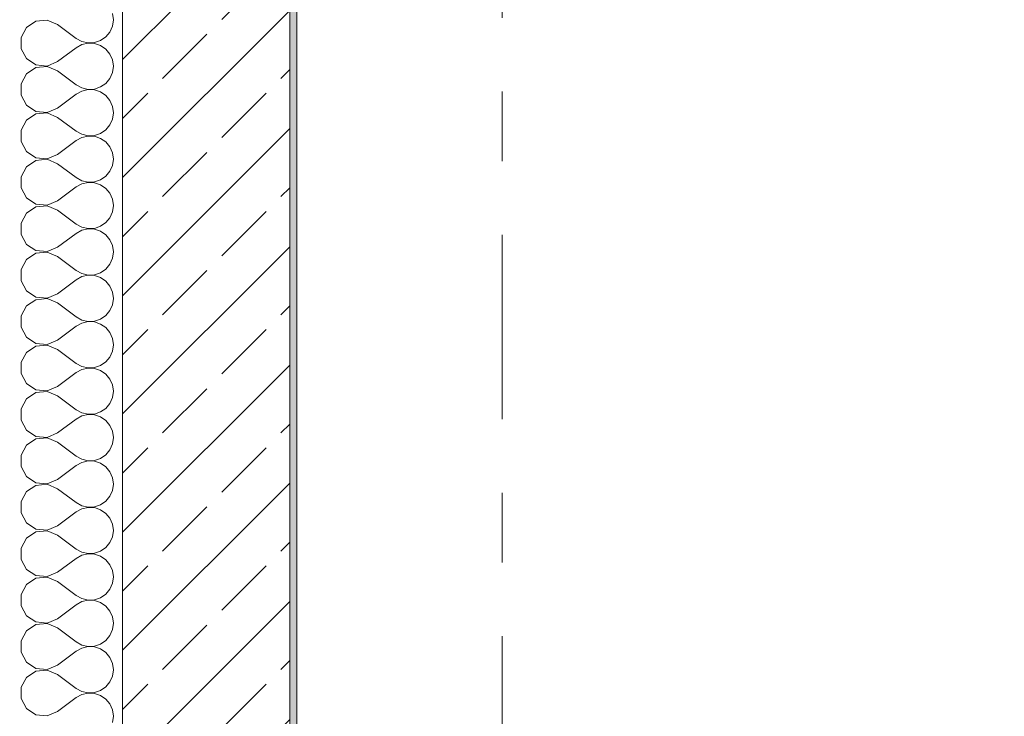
# Model space of a CAD drawing. Header units: metres. Extents: x -4 to 99, y -11 to 17.
# Tile 87 of 256: x -0.16 to 1.25, y 9.73 to 10.73. Entities that reach past the tile are written whole.
import ezdxf

# ---------------------------------------------------------------- set-up
doc = ezdxf.new("R2010")
doc.units = ezdxf.units.M
doc.header["$MEASUREMENT"] = 0
doc.linetypes.add('Strichlinie doppelt', pattern=[0.546806, 0.264583, -0.105833, 0.070556, -0.105833])
for name, color, linetype in [('152 - Bemaßung_ Beschriftung.Ausbau', 7, 'Continuous'), ('451 - Universal.Achsen Raster', 7, 'Continuous'), ('603 - Struktur.Bodenplatte_ Decke Roh', 7, 'Continuous'), ('604 - Struktur.Wand Aussen', 7, 'Continuous'), ('650 - Abdeckung.Fußboden Aufbau', 7, 'Continuous')]:
    doc.layers.add(name, color=color, linetype=linetype)
doc.styles.add('ERSTELLTER_STIL_2', font='txt')
doc.dimstyles.new('ERSTELLTER_STIL__1', dxfattribs={"dimtxt": 0.1, "dimasz": 0.0532, "dimexe": 0.18, "dimexo": 0.0625, "dimgap": 0, "dimtad": 1, "dimzin": 0, "dimdsep": 46, "dimtxsty": 'ERSTELLTER_STIL_2', "dimblk": 'ARROWHEAD_2', "dimblk1": 'ARROWHEAD_2', "dimblk2": 'ARROWHEAD_2', "dimcen": 0.09, "dimse1": 1, "dimse2": 1, "dimclrd": 7, "dimclre": 7, "dimclrt": 7, "dimazin": 0, "dimtfac": 1, "dimtdec": 4, "dimtmove": 0, "dimatfit": 3, "dimfxl": 1, "dimtolj": 1, "dimtzin": 0, "dimarcsym": 0})

# ---------------------------------------------------------------- blocks, each defined once
blk = doc.blocks.new('*X18')
at = {"layer": '604 - Struktur.Wand Aussen', "color": 7, "linetype": 'Continuous', "lineweight": 5}
for p, q in [((-0.0283, 10.7333), (-0.0296, 10.7424)), ((-0.153, 10.7224), (-0.1607, 10.7081)), ((-0.1395, 10.7314), (-0.153, 10.7224)), ((-0.1233, 10.733), (-0.1395, 10.7314)), ((-0.1083, 10.7267), (-0.1233, 10.733)), ((-0.1083, 10.7267), (-0.0817, 10.7067)), ((-0.0333, 10.7158), (-0.0296, 10.7242)), ((-0.0296, 10.7242), (-0.0283, 10.7333)), ((-0.1607, 10.7081), (-0.1607, 10.6919)), ((-0.0817, 10.7067), (-0.0736, 10.7022)), ((-0.0468, 10.7035), (-0.0392, 10.7087)), ((-0.0392, 10.7087), (-0.0333, 10.7158)), ((-0.1607, 10.6919), (-0.153, 10.6776)), ((-0.1083, 10.6733), (-0.0817, 10.6933)), ((-0.0736, 10.6978), (-0.0817, 10.6933)), ((-0.0736, 10.7022), (-0.0647, 10.7001)), ((-0.0647, 10.6999), (-0.0736, 10.6978)), ((-0.0647, 10.7001), (-0.0555, 10.7006)), ((-0.0555, 10.6994), (-0.0647, 10.6999)), ((-0.0555, 10.7006), (-0.0468, 10.7035)), ((-0.0468, 10.6965), (-0.0555, 10.6994)), ((-0.0392, 10.6913), (-0.0468, 10.6965)), ((-0.0333, 10.6842), (-0.0392, 10.6913)), ((-0.153, 10.6776), (-0.1395, 10.6686)), ((-0.0296, 10.6758), (-0.0333, 10.6842)), ((-0.1395, 10.6648), (-0.153, 10.6558)), ((-0.1395, 10.6686), (-0.1233, 10.667)), ((-0.1233, 10.6663), (-0.1395, 10.6648)), ((-0.1233, 10.667), (-0.1083, 10.6733)), ((-0.1083, 10.66), (-0.1233, 10.6663)), ((-0.0283, 10.6667), (-0.0296, 10.6758)), ((-0.0296, 10.6576), (-0.0283, 10.6667)), ((-0.153, 10.6558), (-0.1607, 10.6415)), ((-0.1083, 10.66), (-0.0817, 10.64)), ((-0.0392, 10.6421), (-0.0333, 10.6491)), ((-0.0333, 10.6491), (-0.0296, 10.6576)), ((-0.1607, 10.6415), (-0.1607, 10.6252)), ((-0.0817, 10.64), (-0.0736, 10.6355)), ((-0.0736, 10.6355), (-0.0647, 10.6335)), ((-0.0555, 10.6339), (-0.0468, 10.6369)), ((-0.0468, 10.6369), (-0.0392, 10.6421)), ((-0.1607, 10.6252), (-0.153, 10.6109)), ((-0.1083, 10.6067), (-0.0817, 10.6267)), ((-0.0736, 10.6311), (-0.0817, 10.6267)), ((-0.0647, 10.6332), (-0.0736, 10.6311)), ((-0.0647, 10.6335), (-0.0555, 10.6339)), ((-0.0555, 10.6328), (-0.0647, 10.6332)), ((-0.0468, 10.6298), (-0.0555, 10.6328)), ((-0.0392, 10.6246), (-0.0468, 10.6298)), ((-0.0333, 10.6175), (-0.0392, 10.6246)), ((-0.153, 10.6109), (-0.1395, 10.6019)), ((-0.1233, 10.6004), (-0.1083, 10.6067)), ((-0.0296, 10.6091), (-0.0333, 10.6175)), ((-0.0283, 10.6), (-0.0296, 10.6091)), ((-0.1395, 10.5981), (-0.153, 10.5891)), ((-0.1395, 10.6019), (-0.1233, 10.6004)), ((-0.1233, 10.5996), (-0.1395, 10.5981)), ((-0.1083, 10.5933), (-0.1233, 10.5996)), ((-0.1083, 10.5933), (-0.0817, 10.5733)), ((-0.0296, 10.5909), (-0.0283, 10.6)), ((-0.153, 10.5891), (-0.1607, 10.5748)), ((-0.0392, 10.5754), (-0.0333, 10.5825)), ((-0.0333, 10.5825), (-0.0296, 10.5909)), ((-0.1607, 10.5748), (-0.1607, 10.5585)), ((-0.0817, 10.5733), (-0.0736, 10.5689)), ((-0.0736, 10.5645), (-0.0817, 10.56)), ((-0.0736, 10.5689), (-0.0647, 10.5668)), ((-0.0647, 10.5665), (-0.0736, 10.5645)), ((-0.0647, 10.5668), (-0.0555, 10.5672)), ((-0.0555, 10.5661), (-0.0647, 10.5665)), ((-0.0555, 10.5672), (-0.0468, 10.5702)), ((-0.0468, 10.5631), (-0.0555, 10.5661)), ((-0.0468, 10.5702), (-0.0392, 10.5754)), ((-0.1607, 10.5585), (-0.153, 10.5442)), ((-0.1083, 10.54), (-0.0817, 10.56)), ((-0.0392, 10.5579), (-0.0468, 10.5631)), ((-0.0333, 10.5509), (-0.0392, 10.5579)), ((-0.0296, 10.5424), (-0.0333, 10.5509)), ((-0.153, 10.5442), (-0.1395, 10.5352)), ((-0.1233, 10.5337), (-0.1083, 10.54)), ((-0.0283, 10.5333), (-0.0296, 10.5424)), ((-0.153, 10.5224), (-0.1607, 10.5081)), ((-0.1395, 10.5314), (-0.153, 10.5224)), ((-0.1395, 10.5352), (-0.1233, 10.5337)), ((-0.1233, 10.533), (-0.1395, 10.5314)), ((-0.1083, 10.5267), (-0.1233, 10.533)), ((-0.1083, 10.5267), (-0.0817, 10.5067)), ((-0.0333, 10.5158), (-0.0296, 10.5242)), ((-0.0296, 10.5242), (-0.0283, 10.5333)), ((-0.1607, 10.5081), (-0.1607, 10.4919)), ((-0.0468, 10.5035), (-0.0392, 10.5087)), ((-0.0392, 10.5087), (-0.0333, 10.5158)), ((-0.1083, 10.4733), (-0.0817, 10.4933)), ((-0.0817, 10.5067), (-0.0736, 10.5022)), ((-0.0736, 10.4978), (-0.0817, 10.4933)), ((-0.0736, 10.5022), (-0.0647, 10.5001)), ((-0.0647, 10.4999), (-0.0736, 10.4978)), ((-0.0647, 10.5001), (-0.0555, 10.5006)), ((-0.0555, 10.4994), (-0.0647, 10.4999)), ((-0.0555, 10.5006), (-0.0468, 10.5035)), ((-0.0468, 10.4965), (-0.0555, 10.4994)), ((-0.0392, 10.4913), (-0.0468, 10.4965)), ((-0.1607, 10.4919), (-0.153, 10.4776)), ((-0.0333, 10.4842), (-0.0392, 10.4913)), ((-0.0296, 10.4758), (-0.0333, 10.4842)), ((-0.153, 10.4776), (-0.1395, 10.4686)), ((-0.1395, 10.4686), (-0.1233, 10.467)), ((-0.1233, 10.4663), (-0.1395, 10.4648)), ((-0.1233, 10.467), (-0.1083, 10.4733)), ((-0.1083, 10.46), (-0.1233, 10.4663)), ((-0.0283, 10.4667), (-0.0296, 10.4758)), ((-0.0296, 10.4576), (-0.0283, 10.4667)), ((-0.153, 10.4558), (-0.1607, 10.4415)), ((-0.1395, 10.4648), (-0.153, 10.4558)), ((-0.1083, 10.46), (-0.0817, 10.44)), ((-0.0333, 10.4491), (-0.0296, 10.4576)), ((-0.1607, 10.4415), (-0.1607, 10.4252)), ((-0.0817, 10.44), (-0.0736, 10.4355)), ((-0.0555, 10.4339), (-0.0468, 10.4369)), ((-0.0468, 10.4369), (-0.0392, 10.4421)), ((-0.0392, 10.4421), (-0.0333, 10.4491)), ((-0.1607, 10.4252), (-0.153, 10.4109)), ((-0.1083, 10.4067), (-0.0817, 10.4267)), ((-0.0736, 10.4311), (-0.0817, 10.4267)), ((-0.0736, 10.4355), (-0.0647, 10.4335)), ((-0.0647, 10.4332), (-0.0736, 10.4311)), ((-0.0647, 10.4335), (-0.0555, 10.4339)), ((-0.0555, 10.4328), (-0.0647, 10.4332)), ((-0.0468, 10.4298), (-0.0555, 10.4328)), ((-0.0392, 10.4246), (-0.0468, 10.4298)), ((-0.0333, 10.4175), (-0.0392, 10.4246)), ((-0.153, 10.4109), (-0.1395, 10.4019)), ((-0.0296, 10.4091), (-0.0333, 10.4175)), ((-0.0283, 10.4), (-0.0296, 10.4091)), ((-0.1395, 10.3981), (-0.153, 10.3891)), ((-0.1395, 10.4019), (-0.1233, 10.4004)), ((-0.1233, 10.3996), (-0.1395, 10.3981)), ((-0.1233, 10.4004), (-0.1083, 10.4067)), ((-0.1083, 10.3933), (-0.1233, 10.3996)), ((-0.0296, 10.3909), (-0.0283, 10.4)), ((-0.153, 10.3891), (-0.1607, 10.3748)), ((-0.1083, 10.3933), (-0.0817, 10.3733)), ((-0.0392, 10.3754), (-0.0333, 10.3825)), ((-0.0333, 10.3825), (-0.0296, 10.3909)), ((-0.1607, 10.3748), (-0.1607, 10.3585)), ((-0.0817, 10.3733), (-0.0736, 10.3689)), ((-0.0736, 10.3689), (-0.0647, 10.3668)), ((-0.0647, 10.3665), (-0.0736, 10.3645)), ((-0.0647, 10.3668), (-0.0555, 10.3672)), ((-0.0555, 10.3661), (-0.0647, 10.3665)), ((-0.0555, 10.3672), (-0.0468, 10.3702)), ((-0.0468, 10.3631), (-0.0555, 10.3661)), ((-0.0468, 10.3702), (-0.0392, 10.3754)), ((-0.1607, 10.3585), (-0.153, 10.3442)), ((-0.1083, 10.34), (-0.0817, 10.36)), ((-0.0736, 10.3645), (-0.0817, 10.36)), ((-0.0392, 10.3579), (-0.0468, 10.3631)), ((-0.0333, 10.3509), (-0.0392, 10.3579)), ((-0.153, 10.3442), (-0.1395, 10.3352)), ((-0.1233, 10.3337), (-0.1083, 10.34)), ((-0.0296, 10.3424), (-0.0333, 10.3509)), ((-0.0283, 10.3333), (-0.0296, 10.3424)), ((-0.1395, 10.3314), (-0.153, 10.3224)), ((-0.1395, 10.3352), (-0.1233, 10.3337)), ((-0.1233, 10.333), (-0.1395, 10.3314)), ((-0.1083, 10.3267), (-0.1233, 10.333)), ((-0.1083, 10.3267), (-0.0817, 10.3067)), ((-0.0333, 10.3158), (-0.0296, 10.3242)), ((-0.0296, 10.3242), (-0.0283, 10.3333)), ((-0.153, 10.3224), (-0.1607, 10.3081)), ((-0.0392, 10.3087), (-0.0333, 10.3158)), ((-0.1607, 10.3081), (-0.1607, 10.2919)), ((-0.0817, 10.3067), (-0.0736, 10.3022)), ((-0.0736, 10.2978), (-0.0817, 10.2933)), ((-0.0736, 10.3022), (-0.0647, 10.3001)), ((-0.0647, 10.2999), (-0.0736, 10.2978)), ((-0.0647, 10.3001), (-0.0555, 10.3006)), ((-0.0555, 10.2994), (-0.0647, 10.2999)), ((-0.0555, 10.3006), (-0.0468, 10.3035)), ((-0.0468, 10.2965), (-0.0555, 10.2994)), ((-0.0468, 10.3035), (-0.0392, 10.3087)), ((-0.0392, 10.2913), (-0.0468, 10.2965)), ((-0.1607, 10.2919), (-0.153, 10.2776)), ((-0.1083, 10.2733), (-0.0817, 10.2933)), ((-0.0333, 10.2842), (-0.0392, 10.2913)), ((-0.0296, 10.2758), (-0.0333, 10.2842)), ((-0.153, 10.2776), (-0.1395, 10.2686)), ((-0.1395, 10.2686), (-0.1233, 10.267)), ((-0.1233, 10.267), (-0.1083, 10.2733)), ((-0.0283, 10.2667), (-0.0296, 10.2758)), ((-0.153, 10.2558), (-0.1607, 10.2415)), ((-0.1395, 10.2648), (-0.153, 10.2558)), ((-0.1233, 10.2663), (-0.1395, 10.2648)), ((-0.1083, 10.26), (-0.1233, 10.2663)), ((-0.1083, 10.26), (-0.0817, 10.24)), ((-0.0333, 10.2491), (-0.0296, 10.2576)), ((-0.0296, 10.2576), (-0.0283, 10.2667)), ((-0.1607, 10.2415), (-0.1607, 10.2252)), ((-0.0817, 10.24), (-0.0736, 10.2355)), ((-0.0468, 10.2369), (-0.0392, 10.2421)), ((-0.0392, 10.2421), (-0.0333, 10.2491)), ((-0.1607, 10.2252), (-0.153, 10.2109)), ((-0.1083, 10.2067), (-0.0817, 10.2267)), ((-0.0736, 10.2311), (-0.0817, 10.2267)), ((-0.0736, 10.2355), (-0.0647, 10.2335)), ((-0.0647, 10.2332), (-0.0736, 10.2311)), ((-0.0647, 10.2335), (-0.0555, 10.2339)), ((-0.0555, 10.2328), (-0.0647, 10.2332)), ((-0.0555, 10.2339), (-0.0468, 10.2369)), ((-0.0468, 10.2298), (-0.0555, 10.2328)), ((-0.0392, 10.2246), (-0.0468, 10.2298)), ((-0.0333, 10.2175), (-0.0392, 10.2246)), ((-0.153, 10.2109), (-0.1395, 10.2019)), ((-0.0296, 10.2091), (-0.0333, 10.2175)), ((-0.1395, 10.1981), (-0.153, 10.1891)), ((-0.1395, 10.2019), (-0.1233, 10.2004)), ((-0.1233, 10.1996), (-0.1395, 10.1981)), ((-0.1233, 10.2004), (-0.1083, 10.2067)), ((-0.1083, 10.1933), (-0.1233, 10.1996)), ((-0.0283, 10.2), (-0.0296, 10.2091)), ((-0.0296, 10.1909), (-0.0283, 10.2)), ((-0.153, 10.1891), (-0.1607, 10.1748)), ((-0.1083, 10.1933), (-0.0817, 10.1733)), ((-0.0392, 10.1754), (-0.0333, 10.1825)), ((-0.0333, 10.1825), (-0.0296, 10.1909)), ((-0.1607, 10.1748), (-0.1607, 10.1585)), ((-0.0817, 10.1733), (-0.0736, 10.1689)), ((-0.0736, 10.1689), (-0.0647, 10.1668)), ((-0.0555, 10.1672), (-0.0468, 10.1702)), ((-0.0468, 10.1702), (-0.0392, 10.1754)), ((-0.1607, 10.1585), (-0.153, 10.1442)), ((-0.1083, 10.14), (-0.0817, 10.16)), ((-0.0736, 10.1645), (-0.0817, 10.16)), ((-0.0647, 10.1665), (-0.0736, 10.1645)), ((-0.0647, 10.1668), (-0.0555, 10.1672)), ((-0.0555, 10.1661), (-0.0647, 10.1665)), ((-0.0468, 10.1631), (-0.0555, 10.1661)), ((-0.0392, 10.1579), (-0.0468, 10.1631)), ((-0.0333, 10.1509), (-0.0392, 10.1579)), ((-0.153, 10.1442), (-0.1395, 10.1352)), ((-0.1233, 10.1337), (-0.1083, 10.14)), ((-0.0296, 10.1424), (-0.0333, 10.1509)), ((-0.0283, 10.1333), (-0.0296, 10.1424)), ((-0.1395, 10.1314), (-0.153, 10.1224)), ((-0.1395, 10.1352), (-0.1233, 10.1337)), ((-0.1233, 10.133), (-0.1395, 10.1314)), ((-0.1083, 10.1267), (-0.1233, 10.133)), ((-0.1083, 10.1267), (-0.0817, 10.1067)), ((-0.0296, 10.1242), (-0.0283, 10.1333)), ((-0.153, 10.1224), (-0.1607, 10.1081)), ((-0.0392, 10.1087), (-0.0333, 10.1158)), ((-0.0333, 10.1158), (-0.0296, 10.1242)), ((-0.1607, 10.1081), (-0.1607, 10.0919)), ((-0.0817, 10.1067), (-0.0736, 10.1022)), ((-0.0736, 10.0978), (-0.0817, 10.0933)), ((-0.0736, 10.1022), (-0.0647, 10.1001)), ((-0.0647, 10.0999), (-0.0736, 10.0978)), ((-0.0647, 10.1001), (-0.0555, 10.1006)), ((-0.0555, 10.0994), (-0.0647, 10.0999)), ((-0.0555, 10.1006), (-0.0468, 10.1035)), ((-0.0468, 10.0965), (-0.0555, 10.0994)), ((-0.0468, 10.1035), (-0.0392, 10.1087)), ((-0.1607, 10.0919), (-0.153, 10.0776)), ((-0.1083, 10.0733), (-0.0817, 10.0933)), ((-0.0392, 10.0913), (-0.0468, 10.0965)), ((-0.0333, 10.0842), (-0.0392, 10.0913)), ((-0.0296, 10.0758), (-0.0333, 10.0842)), ((-0.153, 10.0776), (-0.1395, 10.0686)), ((-0.1233, 10.067), (-0.1083, 10.0733)), ((-0.0283, 10.0667), (-0.0296, 10.0758)), ((-0.153, 10.0558), (-0.1607, 10.0415)), ((-0.1395, 10.0648), (-0.153, 10.0558)), ((-0.1395, 10.0686), (-0.1233, 10.067)), ((-0.1233, 10.0663), (-0.1395, 10.0648)), ((-0.1083, 10.06), (-0.1233, 10.0663)), ((-0.1083, 10.06), (-0.0817, 10.04)), ((-0.0333, 10.0491), (-0.0296, 10.0576)), ((-0.0296, 10.0576), (-0.0283, 10.0667)), ((-0.1607, 10.0415), (-0.1607, 10.0252)), ((-0.0468, 10.0369), (-0.0392, 10.0421)), ((-0.0392, 10.0421), (-0.0333, 10.0491)), ((-0.1083, 10.0067), (-0.0817, 10.0267)), ((-0.0817, 10.04), (-0.0736, 10.0355)), ((-0.0736, 10.0311), (-0.0817, 10.0267)), ((-0.0736, 10.0355), (-0.0647, 10.0335)), ((-0.0647, 10.0332), (-0.0736, 10.0311)), ((-0.0647, 10.0335), (-0.0555, 10.0339)), ((-0.0555, 10.0328), (-0.0647, 10.0332)), ((-0.0555, 10.0339), (-0.0468, 10.0369)), ((-0.0468, 10.0298), (-0.0555, 10.0328)), ((-0.0392, 10.0246), (-0.0468, 10.0298)), ((-0.1607, 10.0252), (-0.153, 10.0109)), ((-0.0333, 10.0175), (-0.0392, 10.0246)), ((-0.0296, 10.0091), (-0.0333, 10.0175)), ((-0.153, 10.0109), (-0.1395, 10.0019)), ((-0.1395, 10.0019), (-0.1233, 10.0004)), ((-0.1233, 9.9996), (-0.1395, 9.9981)), ((-0.1233, 10.0004), (-0.1083, 10.0067)), ((-0.1083, 9.9933), (-0.1233, 9.9996)), ((-0.0283, 10), (-0.0296, 10.0091)), ((-0.0296, 9.9909), (-0.0283, 10)), ((-0.153, 9.9891), (-0.1607, 9.9748)), ((-0.1395, 9.9981), (-0.153, 9.9891)), ((-0.1083, 9.9933), (-0.0817, 9.9733)), ((-0.0333, 9.9825), (-0.0296, 9.9909)), ((-0.1607, 9.9748), (-0.1607, 9.9585)), ((-0.0817, 9.9733), (-0.0736, 9.9689)), ((-0.0555, 9.9672), (-0.0468, 9.9702)), ((-0.0468, 9.9702), (-0.0392, 9.9754)), ((-0.0392, 9.9754), (-0.0333, 9.9825)), ((-0.1607, 9.9585), (-0.153, 9.9442)), ((-0.1083, 9.94), (-0.0817, 9.96)), ((-0.0736, 9.9645), (-0.0817, 9.96)), ((-0.0736, 9.9689), (-0.0647, 9.9668)), ((-0.0647, 9.9665), (-0.0736, 9.9645)), ((-0.0647, 9.9668), (-0.0555, 9.9672)), ((-0.0555, 9.9661), (-0.0647, 9.9665)), ((-0.0468, 9.9631), (-0.0555, 9.9661)), ((-0.0392, 9.9579), (-0.0468, 9.9631)), ((-0.0333, 9.9509), (-0.0392, 9.9579)), ((-0.153, 9.9442), (-0.1395, 9.9352)), ((-0.0296, 9.9424), (-0.0333, 9.9509)), ((-0.0283, 9.9333), (-0.0296, 9.9424)), ((-0.1395, 9.9314), (-0.153, 9.9224)), ((-0.1395, 9.9352), (-0.1233, 9.9337)), ((-0.1233, 9.933), (-0.1395, 9.9314)), ((-0.1233, 9.9337), (-0.1083, 9.94)), ((-0.1083, 9.9267), (-0.1233, 9.933)), ((-0.0296, 9.9242), (-0.0283, 9.9333)), ((-0.153, 9.9224), (-0.1607, 9.9081)), ((-0.1083, 9.9267), (-0.0817, 9.9067)), ((-0.0392, 9.9087), (-0.0333, 9.9158)), ((-0.0333, 9.9158), (-0.0296, 9.9242)), ((-0.1607, 9.9081), (-0.1607, 9.8919)), ((-0.0817, 9.9067), (-0.0736, 9.9022)), ((-0.0736, 9.9022), (-0.0647, 9.9001)), ((-0.0647, 9.8999), (-0.0736, 9.8978)), ((-0.0647, 9.9001), (-0.0555, 9.9006)), ((-0.0555, 9.8994), (-0.0647, 9.8999)), ((-0.0555, 9.9006), (-0.0468, 9.9035)), ((-0.0468, 9.8965), (-0.0555, 9.8994)), ((-0.0468, 9.9035), (-0.0392, 9.9087)), ((-0.1607, 9.8919), (-0.153, 9.8776)), ((-0.1083, 9.8733), (-0.0817, 9.8933)), ((-0.0736, 9.8978), (-0.0817, 9.8933)), ((-0.0392, 9.8913), (-0.0468, 9.8965)), ((-0.0333, 9.8842), (-0.0392, 9.8913)), ((-0.153, 9.8776), (-0.1395, 9.8686)), ((-0.1233, 9.867), (-0.1083, 9.8733)), ((-0.0296, 9.8758), (-0.0333, 9.8842)), ((-0.0283, 9.8667), (-0.0296, 9.8758)), ((-0.1395, 9.8648), (-0.153, 9.8558)), ((-0.1395, 9.8686), (-0.1233, 9.867)), ((-0.1233, 9.8663), (-0.1395, 9.8648)), ((-0.1083, 9.86), (-0.1233, 9.8663)), ((-0.1083, 9.86), (-0.0817, 9.84)), ((-0.0333, 9.8491), (-0.0296, 9.8576)), ((-0.0296, 9.8576), (-0.0283, 9.8667)), ((-0.153, 9.8558), (-0.1607, 9.8415)), ((-0.0392, 9.8421), (-0.0333, 9.8491)), ((-0.1607, 9.8415), (-0.1607, 9.8252)), ((-0.0817, 9.84), (-0.0736, 9.8355)), ((-0.0736, 9.8311), (-0.0817, 9.8267)), ((-0.0736, 9.8355), (-0.0647, 9.8335)), ((-0.0647, 9.8332), (-0.0736, 9.8311)), ((-0.0647, 9.8335), (-0.0555, 9.8339)), ((-0.0555, 9.8328), (-0.0647, 9.8332)), ((-0.0555, 9.8339), (-0.0468, 9.8369)), ((-0.0468, 9.8298), (-0.0555, 9.8328)), ((-0.0468, 9.8369), (-0.0392, 9.8421)), ((-0.0392, 9.8246), (-0.0468, 9.8298)), ((-0.1607, 9.8252), (-0.153, 9.8109)), ((-0.1083, 9.8067), (-0.0817, 9.8267)), ((-0.0333, 9.8175), (-0.0392, 9.8246)), ((-0.0296, 9.8091), (-0.0333, 9.8175)), ((-0.153, 9.8109), (-0.1395, 9.8019)), ((-0.1395, 9.8019), (-0.1233, 9.8004)), ((-0.1233, 9.8004), (-0.1083, 9.8067)), ((-0.0283, 9.8), (-0.0296, 9.8091)), ((-0.153, 9.7891), (-0.1607, 9.7748)), ((-0.1395, 9.7981), (-0.153, 9.7891)), ((-0.1233, 9.7996), (-0.1395, 9.7981)), ((-0.1083, 9.7933), (-0.1233, 9.7996)), ((-0.1083, 9.7933), (-0.0817, 9.7733)), ((-0.0333, 9.7825), (-0.0296, 9.7909)), ((-0.0296, 9.7909), (-0.0283, 9.8)), ((-0.1607, 9.7748), (-0.1607, 9.7585)), ((-0.0817, 9.7733), (-0.0736, 9.7689)), ((-0.0468, 9.7702), (-0.0392, 9.7754)), ((-0.0392, 9.7754), (-0.0333, 9.7825)), ((-0.1607, 9.7585), (-0.153, 9.7442)), ((-0.1083, 9.74), (-0.0817, 9.76)), ((-0.0736, 9.7645), (-0.0817, 9.76)), ((-0.0736, 9.7689), (-0.0647, 9.7668)), ((-0.0647, 9.7665), (-0.0736, 9.7645)), ((-0.0647, 9.7668), (-0.0555, 9.7672)), ((-0.0555, 9.7661), (-0.0647, 9.7665)), ((-0.0555, 9.7672), (-0.0468, 9.7702)), ((-0.0468, 9.7631), (-0.0555, 9.7661)), ((-0.0392, 9.7579), (-0.0468, 9.7631)), ((-0.0333, 9.7509), (-0.0392, 9.7579)), ((-0.153, 9.7442), (-0.1395, 9.7352)), ((-0.0296, 9.7424), (-0.0333, 9.7509)), ((-0.1395, 9.7352), (-0.1233, 9.7337)), ((-0.1233, 9.7337), (-0.1083, 9.74)), ((-0.0283, 9.7333), (-0.0296, 9.7424)), ((-0.0296, 9.7242), (-0.0283, 9.7333))]:
    blk.add_line(p, q, dxfattribs=at)
blk = doc.blocks.new('*D360')
at = {"layer": '152 - Bemaßung_ Beschriftung.Ausbau', "color": 7, "linetype": 'Continuous', "lineweight": 5}
for p, q in [((-1.175, 7.895), (-1.175, 13.695)), ((-1.21, 7.9152), (-1.14, 7.8748)), ((-1.1225, 7.895), (-1.2275, 7.895)), ((-1.175, 6.105), (-1.175, 7.895)), ((-1.21, 6.1252), (-1.14, 6.0848)), ((-1.1225, 6.105), (-1.2275, 6.105))]:
    blk.add_line(p, q, dxfattribs=at)
at = {"layer": '152 - Bemaßung_ Beschriftung.Ausbau', "color": 7, "lineweight": 5, "char_height": 0.1, "attachment_point": 7, "rotation": 90, "style": 'ERSTELLTER_STIL_2'}
for s, insert in [('\\A1;{\\pql;\\fArial|b0|i0|c0|p38;1,79}', (-1.195, 6.867)), ('\\A1;{\\pql;\\fArial|b0|i0|c0|p38;2,01}', (-1.055, 6.867))]:
    blk.add_mtext(s, dxfattribs=dict(at, insert=insert))
blk = doc.blocks.new('ARROWHEAD_2')
at = {"color": 0, "linetype": 'Continuous', "lineweight": 0}
for p, q in [((-0.378, -0.655), (0.378, 0.655)), ((0, 0), (-1, 0))]:
    blk.add_line(p, q, dxfattribs=at)
blk = doc.blocks.new('*D361')
at = {"layer": '152 - Bemaßung_ Beschriftung.Ausbau', "color": 7, "linetype": 'Continuous', "lineweight": 5}
for p, q in [((-1.21, 13.7152), (-1.14, 13.6748)), ((-1.1225, 13.695), (-1.2275, 13.695)), ((-1.175, 7.895), (-1.175, 13.695)), ((-1.21, 7.9152), (-1.14, 7.8748))]:
    blk.add_line(p, q, dxfattribs=at)
at = {"layer": '152 - Bemaßung_ Beschriftung.Ausbau', "color": 7, "lineweight": 5, "insert": (-1.195, 10.662), "char_height": 0.1, "attachment_point": 7, "rotation": 90, "style": 'ERSTELLTER_STIL_2'}
blk.add_mtext('\\A1;{\\pql;\\fArial|b0|i0|c0|p38;5,80}', dxfattribs=at)
blk = doc.blocks.new('*D366')
at = {"layer": '152 - Bemaßung_ Beschriftung.Ausbau', "color": 7, "linetype": 'Continuous', "lineweight": 5}
for p, q in [((-1.71, 13.4752), (-1.64, 13.4348)), ((-1.6225, 13.455), (-1.7275, 13.455)), ((-1.675, 0.245), (-1.675, 13.455)), ((-1.71, 0.2652), (-1.64, 0.2248)), ((-1.6225, 0.245), (-1.7275, 0.245)), ((-1.675, 0.005), (-1.675, 0.245))]:
    blk.add_line(p, q, dxfattribs=at)
at = {"layer": '152 - Bemaßung_ Beschriftung.Ausbau', "color": 7, "lineweight": 5, "insert": (-1.695, 6.679), "char_height": 0.1, "attachment_point": 7, "rotation": 90, "style": 'ERSTELLTER_STIL_2'}
blk.add_mtext('\\A1;{\\pql;\\fArial|b0|i0|c0|p38;13,21}', dxfattribs=at)
blk = doc.blocks.new('*D377')
at = {"layer": '152 - Bemaßung_ Beschriftung.Ausbau', "color": 7, "linetype": 'Continuous', "lineweight": 5}
for p, q in [((-2.21, 13.0202), (-2.14, 12.9798)), ((-2.1225, 13), (-2.2275, 13)), ((-2.175, 8.5), (-2.175, 13)), ((-2.21, 8.5202), (-2.14, 8.4798)), ((-2.1225, 8.5), (-2.2275, 8.5))]:
    blk.add_line(p, q, dxfattribs=at)
at = {"layer": '152 - Bemaßung_ Beschriftung.Ausbau', "color": 7, "lineweight": 5, "insert": (-2.195, 10.617), "char_height": 0.1, "attachment_point": 7, "rotation": 90, "style": 'ERSTELLTER_STIL_2'}
blk.add_mtext('\\A1;{\\pql;\\fArial|b0|i0|c0|p38;4,50}', dxfattribs=at)

msp = doc.modelspace()

# ---------------------------------------------------------------- hatches: boundary and pattern name
at = {"layer": '604 - Struktur.Wand Aussen', "linetype": 'Continuous', "lineweight": 0, "true_color": 0x000000}
h = msp.add_hatch(dxfattribs=at)
h.set_pattern_fill('Beton__Stahlbeton_0001', color=18, style=0, pattern_type=2)
h.set_pattern_definition([(45, (0, 0), (-0.0848528, 0.0848528), []), (45, (-0.04243, 0.04243), (-0.0848528, 0.0848528), [0.09, -0.03])])
h.paths.add_polyline_path([(-0.015, 13.455), (-0.015, 7.895), (0.105, 7.895), (0.175, 7.895), (0.225, 7.895), (0.225, 13.455)])
h = msp.add_hatch(dxfattribs=at)
h.set_pattern_fill('Gips_0001', color=18, style=0, pattern_type=2)
h.set_pattern_definition([(45, (0, 0), (-0.01767767, 0.01767767), [0, -0.025])])
h.paths.add_polyline_path([(0.235, 8.51), (0.235, 13.445), (0.225, 13.445), (0.225, 8.51)])

# ---------------------------------------------------------------- linework, layer by layer
at = {"layer": '451 - Universal.Achsen Raster', "color": 160, "linetype": 'Strichlinie doppelt', "lineweight": 9, "true_color": 0x3232ff}
msp.add_line((0.53, -10.585), (0.53, 16.355), dxfattribs=at)
at = {"layer": '603 - Struktur.Bodenplatte_ Decke Roh', "color": 7, "linetype": 'Continuous', "lineweight": 18, "flags": 128}
msp.add_lwpolyline([(47.48, 13.695), (14.78, 13.695), (14.78, 13), (14.84, 13), (14.84, 8.585), (13.03, 8.585), (13.03, 8.725), (11.41, 8.725), (11.41, 13), (11.48, 13), (11.48, 13.695), (-0.015, 13.695), (-0.015, 0.005)], dxfattribs=at)
at = {"layer": '604 - Struktur.Wand Aussen', "color": 7, "linetype": 'Continuous', "lineweight": 13}
for p, q in [((-0.015, 13.455), (-0.015, 7.895)), ((0.225, 8.51), (0.225, 13.445))]:
    msp.add_line(p, q, dxfattribs=at)
at = {"layer": '604 - Struktur.Wand Aussen', "color": 7, "linetype": 'Continuous', "lineweight": 5, "flags": 128}
msp.add_lwpolyline([(0.235, 8.51), (0.235, 13.445)], dxfattribs=at)
at = {"layer": '650 - Abdeckung.Fußboden Aufbau', "color": 7, "linetype": 'Continuous', "lineweight": 13, "flags": 128}
msp.add_lwpolyline([(7.81, 7.51), (7.66, 7.51), (7.66, 8.09), (7.57, 8.09), (7.57, 8.51), (7.66, 8.51), (7.66, 12.99), (7.57, 12.99), (7.57, 13.445), (4.29, 13.445), (4.29, 12.99), (3.97, 12.99), (3.97, 13.445), (0.69, 13.445), (0.69, 12.99), (0.37, 12.99), (0.37, 13.445), (0.235, 13.445), (0.235, 8.51)], dxfattribs=at)

# ---------------------------------------------------------------- block references
at = {"layer": '604 - Struktur.Wand Aussen', "color": 7, "lineweight": 18}
msp.add_blockref('*X18', (0, 0), dxfattribs=at)

# ---------------------------------------------------------------- dimensions: what is measured, and where the dimension line sits
at = {"layer": '152 - Bemaßung_ Beschriftung.Ausbau', "color": 7, "linetype": 'Continuous', "lineweight": 5}
for base, p1, p2, picture, middle in [((-1.175, 13.695), (0.105, 7.895), (-0.015, 13.695), '*D361', (-1.245, 10.7919)), ((-1.175, 7.895), (0.105, 6.105), (0.105, 7.895), '*D360', (-1.245, 6.9969)), ((-1.675, 13.455), (0.225, 0.245), (0.225, 13.455), '*D366', (-1.745, 6.847)), ((-2.175, 13), (0.68, 8.5), (0.68, 13), '*D377', (-2.245, 10.7468))]:
    dim = msp.add_linear_dim(base=base, p1=p1, p2=p2, angle=90, dimstyle='ERSTELLTER_STIL__1', dxfattribs=at)
    dim.commit()
    dim.dimension.update_dxf_attribs({"geometry": picture, "text_midpoint": middle, "dimtype": 160, "text_rotation": 90})

doc.saveas('drawing.dxf')
